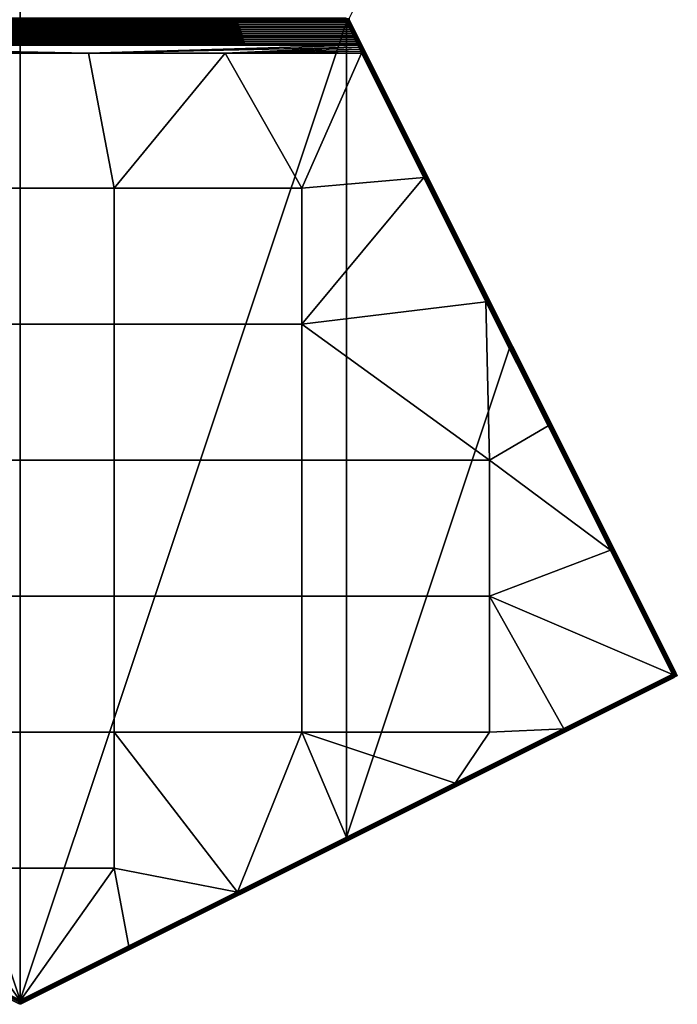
# Model space of a CAD drawing. Header units: millimetres. Extents: x -183 to 183, y -275 to 275.
# Tile 2 of 4: x 0 to 183, y -275 to 0. Entities that reach past the tile are written whole.
import ezdxf

# ---------------------------------------------------------------- set-up
doc = ezdxf.new("R2010")
doc.units = ezdxf.units.MM
doc.header["$MEASUREMENT"] = 0
doc.layers.add('Default', color=7, linetype='Continuous', true_color=0x000000)

msp = doc.modelspace()

# ---------------------------------------------------------------- linework, layer by layer
at = {"layer": 'Default'}
msp.add_lwpolyline([(-183.33, -183.33), (-91.67, 0), (-183.33, 183.33), (0, 275), (183.33, 183.33), (91.67, 0), (183.33, -183.33), (0, -275)], close=True, dxfattribs=at)
at = {"layer": 'Default', "extrusion": (1, 0, 1.73896e-17)}
msp.add_lwpolyline([(-275, 0), (275, 0), (275, 20), (9.53, 49.43, 0.059786), (-9.53, 49.43), (-275, 20)], format="xyb", close=True, dxfattribs=at)

# ---------------------------------------------------------------- meshes
at = {"layer": 'Default'}
mesh = msp.add_polyface(dxfattribs=at)
corners = [(-112.61, -44.22, 45.58), (-78.57, -85.19, 41.04), (-78.57, -47.23, 45.25), (-26.19, -47.23, 45.25), (-19.05, -9.53, 49.43), (-57.15, -9.53, 49.43), (-95.25, -9.53, 49.43), (26.19, -47.23, 45.25), (19.05, -9.53, 49.43), (-90.9, -0.68), (91, -0.89), (-91, -0.89), (-90.8, -0.24), (90.84, -0.46), (-90.84, -0.46), (90.9, -0.68), (-90.78, -0.01), (90.8, -0.23), (90.78, 0.01), (-90.8, 0.23), (90.78, 0.01, 50), (-90.8, 0.23, 50), (-90.78, -0.01, 50), (-92.06, -3.07, 49.94), (92.06, -3.07, 49.94), (-91.8, -2.53, 49.96), (-91.53, -1.99, 49.98), (91.53, -1.99, 49.98), (-91.26, -1.45, 49.99), (-90.84, -0.47, 50), (90.84, -0.46, 50), (-90.8, -0.24, 50), (90.8, -0.23, 50), (-91, -0.91, 49.99), (91, -0.91, 49.99), (-90.9, -0.69, 50), (90.9, -0.69, 50), (-94.19, -7.38, 49.66), (-94.46, -7.92, 49.61), (-19.05, -9.53, 49.43), (-94.99, -8.99, 49.49), (-57.15, -9.53, 49.43), (-94.72, -8.46, 49.55), (-95.25, -9.53, 49.43), (-93.93, -6.84, 49.71), (93.93, -6.84, 49.71), (-93.66, -6.3, 49.75), (93.66, -6.3, 49.75), (-93.39, -5.76, 49.79), (92.86, -4.69, 49.86), (-92.6, -4.15, 49.89), (-92.86, -4.69, 49.86), (19.05, -9.53, 49.43), (-91.16, -0.82, 49.98), (-91.79, -2.05, 49.95), (-91.26, -1.45, 49.99), (-91, -0.91, 49.99), (-91.15, -0.01, 0.07), (-91.2, -0.38, 0.07), (-91.53, -0.3, 0.29), (-91.49, 0, 0.29), (-90.9, -0.68), (-91, -0.89), (-91.16, -0.81, 0.02), (-91.33, -0.73, 0.07), (-90.8, -0.24), (-90.84, -0.46), (-90.78, -0.01), (-90.8, 0.23), (-91.15, -0.01, 49.93), (-91.49, 0, 49.71), (-91.53, -0.3, 49.71), (-91.2, -0.38, 49.93), (-91.49, -0.66, 49.83), (-91.33, -0.74, 49.93), (-90.9, -0.69, 50), (-91.16, -0.82, 49.98), (-91, -0.91, 49.99), (-90.84, -0.47, 50), (-90.8, -0.24, 50), (-90.78, -0.01, 50), (-90.8, 0.23, 50)]
mesh.append_faces([[corners[k] for k in face] for face in [(0, 1, 2, 2), (3, 4, 5, 5), (5, 2, 3, 3), (2, 5, 6, 6), (3, 7, 8, 4), (9, 10, 11, 11), (12, 13, 14, 14), (14, 15, 9, 9), (16, 17, 12, 12), (17, 13, 12, 12), (15, 10, 9, 9), (13, 15, 14, 14), (18, 16, 19, 19), (20, 21, 22, 22), (23, 24, 25, 25), (26, 27, 28, 28), (29, 30, 31, 31), (31, 32, 22, 22), (33, 34, 35, 35), (35, 36, 29, 29), (37, 38, 39, 39), (40, 41, 42, 42), (41, 38, 42, 42), (41, 40, 43, 43), (44, 45, 46, 46), (47, 48, 46, 46), (49, 50, 51, 51), (38, 41, 39, 39), (30, 32, 31, 31), (34, 36, 35, 35), (52, 37, 39, 39), (53, 54, 55, 55), (53, 55, 56, 56), (57, 58, 59, 60), (61, 62, 63, 63), (63, 64, 58, 58), (58, 57, 65, 66), (58, 66, 61, 61), (65, 57, 67, 67), (63, 58, 61, 61), (67, 57, 68, 68), (69, 70, 71, 72), (72, 73, 74, 74), (75, 76, 77, 77), (76, 72, 74, 74), (72, 78, 79, 69), (71, 73, 72, 72), (72, 75, 78, 78), (79, 80, 69, 69), (76, 75, 72, 72), (80, 81, 69, 69)]])
mesh = msp.add_polyface(dxfattribs=at)
corners = [(26.19, -47.23, 45.25), (57.15, -9.53, 49.43), (19.05, -9.53, 49.43), (78.57, -47.23, 45.25), (95.25, -9.53, 49.43), (90.8, -0.23), (-90.78, -0.01), (90.78, 0.01), (90.8, 0.24, 50), (-90.8, 0.23, 50), (90.78, 0.01, 50), (-91.53, -1.99, 49.98), (-91.8, -2.53, 49.96), (91.8, -2.53, 49.96), (-92.06, -3.07, 49.94), (-92.33, -3.61, 49.92), (92.33, -3.61, 49.92), (-91, -0.91, 49.99), (-91.26, -1.45, 49.99), (91.26, -1.45, 49.99), (-92.6, -4.15, 49.89), (92.6, -4.15, 49.89), (-92.86, -4.69, 49.86), (-93.13, -5.22, 49.83), (93.13, -5.22, 49.83), (-93.39, -5.76, 49.79), (93.39, -5.76, 49.79), (-93.93, -6.84, 49.71), (-94.19, -7.38, 49.66), (94.19, -7.38, 49.66), (91.53, -1.99, 49.98), (90.84, -0.46, 50), (-90.84, -0.47, 50), (90.9, -0.69, 50), (92.06, -3.07, 49.94), (92.86, -4.69, 49.86), (91, -0.91, 49.99), (93.66, -6.3, 49.75), (-93.66, -6.3, 49.75), (93.93, -6.84, 49.71), (19.05, -9.53, 49.43), (57.15, -9.53, 49.43), (94.46, -7.92, 49.61), (94.72, -8.46, 49.55), (94.99, -8.99, 49.49), (95.25, -9.53, 49.43), (-90.78, -0.01, 50), (90.8, -0.23, 50), (91.16, -0.82, 49.98), (91, -0.91, 49.99), (91.26, -1.45, 49.99), (91.2, -0.37, 0.07), (91.15, 0.01, 0.07), (91.49, 0, 0.29), (91.53, -0.29, 0.29), (90.8, 0.24), (90.78, 0.01), (90.84, -0.46), (90.8, -0.23), (90.9, -0.68), (91.33, -0.73, 0.07), (91.16, -0.81, 0.02), (91, -0.89), (91.49, -0.65, 0.16), (91.2, -0.38, 49.93), (91.53, -0.3, 49.71), (91.49, 0, 49.71), (91.15, 0.01, 49.93), (90.8, 0.24, 50), (90.78, 0.01, 50), (90.8, -0.23, 50), (90.84, -0.46, 50), (90.9, -0.69, 50), (91.33, -0.74, 49.93), (91.16, -0.82, 49.98), (91, -0.91, 49.99), (91.49, -0.66, 49.83)]
mesh.append_faces([[corners[k] for k in face] for face in [(0, 1, 2, 2), (1, 0, 3, 3), (4, 1, 3, 3), (5, 6, 7, 7), (8, 9, 10, 10), (11, 12, 13, 13), (14, 15, 16, 16), (17, 18, 19, 19), (15, 20, 21, 21), (22, 23, 24, 24), (23, 25, 26, 26), (27, 28, 29, 29), (18, 30, 19, 19), (31, 32, 33, 33), (16, 34, 14, 14), (13, 12, 34, 34), (21, 20, 35, 35), (16, 15, 21, 21), (11, 13, 30, 30), (19, 36, 17, 17), (26, 25, 37, 37), (23, 26, 24, 24), (37, 38, 39, 39), (29, 28, 40, 40), (24, 35, 22, 22), (41, 42, 40, 40), (29, 40, 42, 42), (29, 39, 27, 27), (43, 41, 44, 44), (41, 43, 42, 42), (44, 41, 45, 45), (10, 46, 47, 47), (48, 49, 50, 50), (51, 52, 53, 54), (55, 52, 56, 56), (52, 51, 57, 58), (57, 51, 59, 59), (56, 52, 58, 58), (60, 61, 51, 51), (62, 59, 61, 61), (61, 59, 51, 51), (63, 60, 51, 51), (64, 65, 66, 67), (68, 69, 67, 67), (67, 70, 71, 64), (71, 72, 64, 64), (69, 70, 67, 67), (73, 64, 74, 74), (75, 74, 72, 72), (74, 64, 72, 72), (76, 64, 73, 73)]])
mesh = msp.add_polyface(dxfattribs=at)
corners = [(91.89, -0.45, 48.99), (96.15, -8.97, 48.44), (91.89, -0.45, 25), (92.5, -1.67, 48.97), (93.11, -2.89, 48.93), (93.72, -4.11, 48.87), (93.03, -2.95, 49.37), (93.09, -2.91, 49.15), (92.48, -1.68, 49.19), (92.42, -1.72, 49.41), (92.92, -3.01, 49.56), (92.31, -1.78, 49.6), (92.77, -3.09, 49.73), (92.16, -1.86, 49.77), (92.59, -3.18, 49.84), (91.98, -1.95, 49.88), (92.4, -3.28, 49.91), (91.79, -2.05, 49.95), (93.2, -4.42, 49.79), (93.38, -4.32, 49.67), (93.01, -4.52, 49.85), (91.88, -0.46, 49.18), (92.5, -1.67, 48.97), (91.89, -0.45, 48.99), (93.11, -2.89, 48.93), (91.83, -0.48, 49.36), (91.75, -0.53, 49.54), (91.63, -0.59, 49.7), (91.49, -0.66, 49.83), (91.33, -0.74, 49.93), (91.16, -0.82, 49.98), (91.8, -2.53, 49.96), (92.06, -3.07, 49.94), (91.26, -1.45, 49.99), (91.53, -1.99, 49.98), (92.33, -3.61, 49.92), (92.6, -4.15, 49.89), (92.86, -4.69, 49.86), (91.81, -0.23, 49), (91.78, 0, 1), (91.78, 0, 49), (91.81, 0.23, 49), (91.89, -0.45, 48.99), (91.89, -0.45, 25), (91.81, -0.23, 1), (91.89, -0.45, 1), (91.53, -0.29, 0.29), (91.49, 0, 0.29), (91.71, 0, 0.63), (91.74, -0.24, 0.63), (91.78, 0, 1), (91.81, -0.23, 1), (91.74, -0.52, 0.45), (91.63, -0.58, 0.29), (91.88, -0.45, 0.82), (91.89, -0.45, 1), (91.83, -0.48, 0.63), (91.49, -0.65, 0.16), (91.2, -0.37, 0.07), (91.53, -0.3, 49.71), (91.74, -0.25, 49.37), (91.71, 0, 49.37), (91.49, 0, 49.71), (91.81, -0.23, 49), (91.78, 0, 49), (91.75, -0.53, 49.54), (91.83, -0.48, 49.36), (91.88, -0.46, 49.18), (91.89, -0.45, 48.99), (91.63, -0.59, 49.7), (91.49, -0.66, 49.83), (91.2, -0.38, 49.93)]
mesh.append_faces([[corners[k] for k in face] for face in [(0, 1, 2, 2), (3, 4, 0, 0), (5, 0, 4, 4), (6, 7, 8, 9), (10, 6, 9, 11), (12, 10, 11, 13), (14, 12, 13, 15), (16, 14, 15, 17), (18, 19, 12, 14), (20, 18, 14, 16), (21, 8, 22, 23), (8, 7, 24, 22), (25, 9, 8, 21), (26, 11, 9, 25), (13, 27, 28, 28), (27, 11, 26, 26), (27, 13, 11, 11), (13, 28, 29, 15), (30, 17, 15, 29), (17, 31, 32, 16), (33, 17, 30, 30), (17, 34, 31, 31), (34, 17, 33, 33), (32, 35, 16, 16), (36, 16, 35, 35), (20, 36, 37, 37), (16, 36, 20, 20), (38, 39, 40, 40), (40, 39, 41, 41), (42, 43, 38, 38), (38, 43, 44, 44), (39, 38, 44, 44), (44, 43, 45, 45), (46, 47, 48, 49), (49, 48, 50, 51), (46, 49, 52, 53), (54, 49, 51, 51), (51, 55, 54, 54), (49, 56, 52, 52), (49, 54, 56, 56), (57, 46, 53, 53), (58, 46, 57, 57), (59, 60, 61, 62), (60, 63, 64, 61), (59, 65, 66, 60), (60, 67, 63, 63), (63, 67, 68, 68), (59, 69, 65, 65), (60, 66, 67, 67), (70, 69, 59, 59), (71, 70, 59, 59)]])
mesh = msp.add_polyface(dxfattribs=at)
corners = [(-26.19, -85.19, 41.04), (-26.19, -47.23, 45.25), (-78.57, -47.23, 45.25), (-78.57, -85.19, 41.04), (26.19, -85.19, 41.04), (26.19, -47.23, 45.25), (-130.95, -123.15, 36.83), (-78.57, -123.15, 36.83), (-26.19, -123.15, 36.83), (26.19, -123.15, 36.83), (-78.57, -161.11, 32.63), (-130.95, -161.11, 32.63), (-26.19, -161.11, 32.63), (26.19, -161.11, 32.63), (-78.57, -199.08, 28.42), (-130.95, -199.08, 28.42), (-26.19, -199.08, 28.42), (26.19, -199.08, 28.42), (-112.61, -44.22, 45.58), (-129.95, -78.92, 41.74), (-164.65, -148.3, 34.05), (-147.3, -113.61, 37.89), (-181.99, -183, 30.2), (-151.66, -198.16, 28.52), (-91, -228.38), (-181.99, -182.89), (-136.49, -91.89), (-91, -0.89), (0, -273.88), (91, -0.89), (-137.5, -91.67, 25), (-137.5, -91.67, 13), (-160.42, -137.5, 13), (-160.42, -137.5, 25), (-114.58, -45.83, 25), (-114.58, -45.83, 13), (-114.58, -45.83, 37), (-182.89, -182.44, 1), (-91.89, -0.45, 1), (-139.52, -95.7, 38.82), (-182.89, -182.44, 29.21), (-96.15, -8.97, 48.44), (-91.88, -0.45, 0.82), (-182.87, -182.45, 0.82), (-182.89, -182.44, 1), (-91.89, -0.45, 1), (-91.74, -0.52, 0.45), (-182.74, -182.51, 0.45), (-182.82, -182.47, 0.63), (-91.83, -0.48, 0.63), (-91.49, -0.65, 0.16), (-182.48, -182.64, 0.16), (-182.62, -182.57, 0.29), (-91.63, -0.58, 0.29), (-91.16, -0.81, 0.02), (-182.15, -182.8, 0.02), (-182.32, -182.72, 0.07), (-91.33, -0.73, 0.07), (-136.49, -91.89), (-181.99, -182.89), (-129.95, -78.92, 41.74), (-138.96, -96.09, 39.76), (-147.3, -113.61, 37.89), (-112.61, -44.22, 45.58), (-182.16, -182.91, 30.19), (-164.65, -148.3, 34.05), (-182.33, -182.82, 30.14), (-95.91, -9.18, 49.16), (-139.47, -95.77, 39.2), (-182.49, -182.73, 30.06), (-96.14, -8.99, 48.62), (-139.52, -95.7, 38.82), (-182.89, -182.44, 29.21), (-182.88, -182.46, 29.39), (-182.64, -182.64, 29.93)]
mesh.append_faces([[corners[k] for k in face] for face in [(0, 1, 2, 3), (4, 5, 1, 0), (6, 7, 3, 3), (8, 0, 3, 7), (9, 4, 0, 8), (10, 7, 6, 11), (12, 8, 7, 10), (13, 9, 8, 12), (14, 10, 11, 15), (16, 12, 10, 14), (17, 13, 12, 16), (3, 18, 19, 19), (20, 6, 21, 21), (11, 20, 22, 22), (22, 23, 11, 11), (6, 3, 19, 19), (23, 15, 11, 11), (11, 6, 20, 20), (21, 6, 19, 19), (24, 25, 26, 26), (27, 28, 24, 24), (26, 27, 24, 24), (27, 29, 28, 28), (30, 31, 32, 33), (34, 35, 31, 30), (30, 36, 34, 34), (31, 37, 32, 32), (38, 37, 31, 31), (39, 33, 40, 40), (39, 36, 30, 30), (39, 30, 33, 33), (41, 36, 39, 39), (42, 43, 44, 45), (46, 47, 48, 49), (49, 48, 43, 42), (50, 51, 52, 53), (54, 55, 56, 57), (57, 56, 51, 50), (53, 52, 47, 46), (54, 58, 55, 55), (58, 59, 55, 55), (60, 61, 62, 62), (60, 63, 61, 61), (61, 64, 65, 65), (62, 61, 65, 65), (61, 66, 64, 64), (67, 68, 61, 61), (66, 61, 69, 69), (68, 70, 71, 71), (71, 72, 73, 68), (68, 74, 61, 61)]])
mesh = msp.add_polyface(dxfattribs=at)
corners = [(60.66, -243.66, 23.47), (26.19, -199.08, 28.42), (26.19, -237.04, 24.21), (30.33, -258.83, 21.79), (0, -273.99, 20.11), (78.57, -199.08, 28.42), (91, -228.49, 25.16), (91, -0.89), (91, -228.38), (0, -273.88), (61.11, -244.44, 22.48), (0.45, -274.78, 10.06), (0.45, -274.78, 1), (0.45, -274.78, 19.12), (182.44, -183.78, 1), (0.24, -274.37, 0.16), (182.24, -183.38, 0.16), (182.31, -183.52, 0.29), (0.32, -274.51, 0.29), (0.08, -274.04, 0.02), (182.07, -183.05, 0.02), (182.16, -183.22, 0.07), (0.16, -274.21, 0.07), (91, -228.38), (0, -273.88), (182.37, -183.63, 0.45), (0.37, -274.63, 0.45), (30.33, -258.83, 21.79), (0, -273.99, 20.11), (0.08, -274.14, 20.08), (0.16, -274.29, 20.02), (182.15, -183.3, 30.1), (182.07, -183.15, 30.17), (0.23, -274.44, 19.92), (182.22, -183.44, 30.01), (60.66, -243.66, 23.47), (0.3, -274.56, 19.79), (182.29, -183.56, 29.88), (0.4, -274.73, 19.47), (182.4, -183.73, 29.55), (182.35, -183.66, 29.72), (0.36, -274.66, 19.63), (0.45, -274.78, 19.12), (61.11, -244.44, 22.48), (0.43, -274.77, 19.29), (121.78, -214.11, 25.84), (91, -228.49, 25.16), (0.45, -274.78, 10.06), (0.23, -274.85, 1), (0.45, -274.78, 1), (0, -274.88, 1), (0.23, -274.85, 19.12), (0, -274.88, 19.12), (0.45, -274.78, 19.12), (0, -274.59, 0.29), (0.26, -274.78, 0.64), (0, -274.81, 0.62), (0.37, -274.63, 0.45), (0.32, -274.51, 0.29), (0.24, -274.37, 0.16), (0.16, -274.21, 0.07), (0.42, -274.71, 0.63), (0.44, -274.76, 0.82), (0.23, -274.85, 1), (0.45, -274.78, 1), (0, -274.88, 1), (0.26, -274.79, 19.45), (0, -274.63, 19.78), (0, -274.82, 19.47), (0.23, -274.85, 19.12), (0.45, -274.78, 19.12), (0.43, -274.77, 19.29), (0.4, -274.73, 19.47), (0, -274.88, 19.12), (0.36, -274.66, 19.63), (0.23, -274.44, 19.92), (0.3, -274.56, 19.79), (-0.16, -274.29, 20.02), (0.16, -274.29, 20.02), (0.08, -274.14, 20.08)]
mesh.append_faces([[corners[k] for k in face] for face in [(0, 1, 2, 2), (2, 3, 0, 0), (3, 2, 4, 4), (5, 1, 0, 0), (6, 5, 0, 0), (7, 8, 9, 9), (10, 11, 12, 12), (11, 10, 13, 13), (14, 10, 12, 12), (15, 16, 17, 18), (19, 20, 21, 22), (23, 19, 24, 24), (22, 21, 16, 15), (18, 17, 25, 26), (27, 28, 29, 29), (30, 31, 32, 29), (33, 34, 31, 30), (27, 29, 35, 35), (36, 37, 34, 33), (38, 39, 40, 41), (42, 43, 44, 44), (44, 43, 45, 45), (41, 40, 37, 36), (46, 35, 29, 29), (47, 48, 49, 49), (50, 48, 51, 52), (51, 47, 53, 53), (48, 47, 51, 51), (54, 55, 56, 56), (57, 55, 58, 58), (59, 58, 54, 54), (59, 54, 60, 60), (54, 58, 55, 55), (55, 61, 62, 62), (63, 62, 64, 64), (56, 63, 65, 65), (62, 63, 55, 55), (63, 56, 55, 55), (55, 57, 61, 61), (66, 67, 68, 68), (69, 70, 71, 71), (66, 71, 72, 72), (66, 68, 69, 69), (73, 69, 68, 68), (74, 66, 72, 72), (71, 66, 69, 69), (75, 67, 76, 76), (66, 74, 76, 76), (77, 78, 79, 79), (75, 78, 67, 67), (76, 67, 66, 66)]])
mesh = msp.add_polyface(dxfattribs=at)
corners = [(78.57, -85.19, 41.04), (78.57, -47.23, 45.25), (26.19, -47.23, 45.25), (26.19, -85.19, 41.04), (78.57, -123.15, 36.83), (26.19, -123.15, 36.83), (78.57, -161.11, 32.63), (26.19, -161.11, 32.63), (130.95, -161.11, 32.63), (130.95, -123.15, 36.83), (78.57, -199.08, 28.42), (26.19, -199.08, 28.42), (130.95, -199.08, 28.42), (112.61, -44.22, 45.58), (129.95, -78.92, 41.74), (164.65, -148.3, 34.05), (147.3, -113.61, 37.89), (181.99, -183, 30.2), (151.66, -198.16, 28.52), (91, -0.89), (136.49, -91.89), (91, -228.38), (181.99, -182.89), (137.5, -91.67, 25), (137.5, -91.67, 13), (114.58, -45.83, 13), (114.58, -45.83, 25), (137.5, -91.67, 37), (114.58, -45.83, 37), (160.42, -137.5, 25), (160.42, -137.5, 13), (137.39, -91.44, 1), (122.22, -61.11, 1), (152.55, -121.78, 1), (167.72, -152.11, 1), (182.89, -182.44, 29.21), (96.15, -8.97, 48.44), (182.82, -182.47, 0.63), (91.83, -0.48, 0.63), (91.88, -0.45, 0.82), (182.87, -182.45, 0.82), (182.74, -182.51, 0.45), (91.74, -0.52, 0.45), (167.72, -152.11, 1), (152.55, -121.78, 1), (182.62, -182.57, 0.29), (91.63, -0.58, 0.29), (182.32, -182.72, 0.07), (91.33, -0.73, 0.07), (91.49, -0.65, 0.16), (182.48, -182.64, 0.16), (182.15, -182.8, 0.02), (91.16, -0.81, 0.02), (136.49, -91.89), (137.39, -91.44, 1), (122.22, -61.11, 1), (147.3, -113.61, 37.89), (164.65, -148.3, 34.05), (182.16, -182.91, 30.19), (95.34, -9.49, 49.43), (112.61, -44.22, 45.58), (129.95, -78.92, 41.74), (95.43, -9.45, 49.42), (182.33, -182.82, 30.14), (95.51, -9.4, 49.4), (182.49, -182.73, 30.06), (182.64, -182.64, 29.93), (95.84, -9.22, 49.23), (95.68, -9.31, 49.34), (182.76, -182.57, 29.76), (182.84, -182.51, 29.58), (96.07, -9.07, 48.91), (182.88, -182.46, 29.39), (182.89, -182.44, 29.21), (96.15, -8.98, 48.53), (96.13, -9.01, 48.72), (95.97, -9.14, 49.08), (96.14, -8.99, 48.62)]
mesh.append_faces([[corners[k] for k in face] for face in [(0, 1, 2, 3), (4, 0, 3, 5), (6, 4, 5, 7), (8, 9, 4, 6), (10, 6, 7, 11), (12, 8, 6, 10), (1, 0, 13, 13), (14, 13, 0, 0), (9, 0, 4, 4), (15, 9, 8, 8), (14, 9, 16, 16), (15, 16, 9, 9), (8, 17, 15, 15), (8, 18, 17, 17), (0, 9, 14, 14), (19, 20, 21, 21), (21, 20, 22, 22), (23, 24, 25, 26), (27, 23, 26, 28), (29, 30, 24, 23), (24, 31, 32, 32), (33, 31, 24, 24), (30, 33, 24, 24), (34, 33, 30, 30), (29, 23, 27, 27), (27, 35, 29, 29), (36, 35, 27, 27), (32, 25, 24, 24), (37, 38, 39, 40), (41, 42, 38, 37), (43, 40, 44, 44), (45, 46, 42, 41), (47, 48, 49, 50), (51, 52, 48, 47), (51, 53, 52, 52), (50, 49, 46, 45), (54, 44, 40, 40), (39, 55, 54, 54), (54, 40, 39, 39), (56, 57, 58, 58), (59, 60, 61, 61), (58, 61, 56, 56), (62, 61, 58, 58), (58, 63, 64, 64), (65, 66, 67, 67), (68, 63, 65, 65), (69, 70, 71, 71), (72, 73, 74, 74), (75, 70, 72, 72), (76, 66, 69, 69), (77, 75, 72, 72)]])
mesh = msp.add_polyface(dxfattribs=at)
corners = [(112.61, -44.22, 45.58), (95.26, -9.53, 49.43), (95.26, -9.53, 49.43), (95.26, -9.53, 49.43), (95.26, -9.53, 49.43), (95.26, -9.53, 49.43), (95.26, -9.53, 49.43), (95.26, -9.53, 49.43), (95.26, -9.53, 49.43), (95.26, -9.53, 49.43), (95.25, -9.53, 49.43), (78.57, -47.23, 45.25), (114.58, -45.83, 37), (91.89, -0.45, 25), (96.15, -8.97, 48.44), (91.89, -0.45, 1), (114.58, -45.83, 13), (114.58, -45.83, 25), (122.22, -61.11, 1), (107.06, -30.78, 1), (137.5, -91.67, 37), (91.88, -0.45, 0.82), (107.06, -30.78, 1), (122.22, -61.11, 1), (91.16, -0.81, 0.02), (136.49, -91.89), (91, -0.89), (95.03, -8.11, 49.49), (95.6, -9.36, 49.37), (95.68, -9.31, 49.34), (95.76, -9.26, 49.29), (95.84, -9.22, 49.23), (95.21, -8.01, 49.38), (95.91, -9.18, 49.16), (95.26, -9.53, 49.43), (95.26, -9.53, 49.43), (94.99, -8.99, 49.49), (95.34, -9.49, 49.43), (94.84, -8.21, 49.55), (95.26, -9.53, 49.43), (95.25, -9.53, 49.43), (95.26, -9.53, 49.43), (95.26, -9.53, 49.43), (95.43, -9.45, 49.42), (95.26, -9.53, 49.43), (95.26, -9.53, 49.43), (95.26, -9.53, 49.43), (95.26, -9.53, 49.43), (95.51, -9.4, 49.4), (112.61, -44.22, 45.58), (95.34, -9.49, 49.43), (95.26, -9.53, 49.43), (129.95, -78.92, 41.74), (95.43, -9.45, 49.42), (182.33, -182.82, 30.14), (95.6, -9.36, 49.37), (95.51, -9.4, 49.4), (182.16, -182.91, 30.19), (182.49, -182.73, 30.06), (95.76, -9.26, 49.29), (95.68, -9.31, 49.34), (182.64, -182.64, 29.93), (95.91, -9.18, 49.16), (95.84, -9.22, 49.23), (182.76, -182.57, 29.76), (96.02, -9.1, 49), (95.97, -9.14, 49.08), (182.84, -182.51, 29.58), (96.1, -9.04, 48.81), (96.07, -9.07, 48.91), (96.14, -8.99, 48.62), (182.88, -182.46, 29.39), (96.15, -8.98, 48.53), (182.89, -182.44, 29.21), (96.15, -8.97, 48.44), (96.13, -9.01, 48.72)]
mesh.append_faces([[corners[k] for k in face] for face in [(0, 1, 2, 2), (0, 3, 4, 4), (0, 2, 3, 3), (0, 5, 6, 6), (0, 7, 8, 8), (0, 6, 7, 7), (8, 1, 0, 0), (0, 9, 10, 10), (11, 0, 10, 10), (4, 9, 0, 0), (12, 13, 14, 14), (15, 13, 16, 16), (13, 17, 16, 16), (18, 19, 16, 16), (19, 15, 16, 16), (17, 13, 12, 12), (14, 20, 12, 12), (21, 22, 23, 23), (24, 25, 26, 26), (27, 28, 29, 29), (27, 29, 30, 30), (31, 32, 30, 30), (32, 31, 33, 33), (34, 35, 36, 36), (37, 38, 36, 36), (34, 36, 39, 39), (39, 36, 40, 40), (41, 42, 36, 36), (37, 36, 42, 42), (43, 38, 37, 37), (36, 44, 41, 41), (35, 45, 36, 36), (36, 46, 47, 47), (46, 36, 45, 45), (47, 44, 36, 36), (48, 38, 43, 43), (49, 50, 51, 51), (50, 52, 53, 53), (54, 55, 56, 56), (57, 56, 53, 53), (58, 59, 60, 60), (61, 62, 63, 63), (58, 63, 59, 59), (54, 60, 55, 55), (64, 65, 66, 66), (67, 68, 69, 69), (64, 69, 65, 65), (70, 71, 72, 72), (72, 73, 74, 74), (68, 67, 75, 75), (61, 66, 62, 62)]])
mesh = msp.add_polyface(dxfattribs=at)
corners = [(94.94, -6.54, 48.69), (91.89, -0.45, 48.99), (94.33, -5.32, 48.79), (93.72, -4.11, 48.87), (95.54, -7.76, 48.57), (96.15, -8.97, 48.44), (107.06, -30.78, 1), (91.88, -0.45, 0.82), (91.89, -0.45, 1), (93.64, -4.17, 49.31), (93.7, -4.13, 49.09), (93.09, -2.91, 49.15), (93.03, -2.95, 49.37), (93.53, -4.24, 49.51), (92.92, -3.01, 49.56), (93.38, -4.32, 49.67), (92.77, -3.09, 49.73), (94.25, -5.4, 49.23), (94.31, -5.35, 49.01), (94.14, -5.46, 49.43), (93.99, -5.55, 49.59), (93.81, -5.65, 49.71), (93.2, -4.42, 49.79), (93.62, -5.75, 49.77), (93.01, -4.52, 49.85), (94.86, -6.62, 49.13), (94.92, -6.57, 48.91), (94.75, -6.69, 49.33), (94.6, -6.78, 49.49), (94.42, -6.88, 49.61), (94.23, -6.98, 49.67), (95.47, -7.84, 49.02), (95.53, -7.79, 48.8), (95.36, -7.91, 49.21), (95.21, -8.01, 49.38), (95.03, -8.11, 49.49), (94.84, -8.21, 49.55), (93.72, -4.11, 48.87), (93.11, -2.89, 48.93), (94.33, -5.32, 48.79), (94.94, -6.54, 48.69), (95.54, -7.76, 48.57), (93.13, -5.22, 49.83), (93.39, -5.76, 49.79), (92.86, -4.69, 49.86), (93.66, -6.3, 49.75), (93.93, -6.84, 49.71), (96.1, -9.04, 48.81), (95.91, -9.18, 49.16), (96.02, -9.1, 49), (95.76, -9.26, 49.29), (95.51, -9.4, 49.4), (95.6, -9.36, 49.37), (96.15, -8.98, 48.53), (96.13, -9.01, 48.72), (96.14, -8.99, 48.62), (96.15, -8.97, 48.44), (95.97, -9.14, 49.08), (96.07, -9.07, 48.91), (94.19, -7.38, 49.66), (94.46, -7.92, 49.61), (94.72, -8.46, 49.55), (94.99, -8.99, 49.49)]
mesh.append_faces([[corners[k] for k in face] for face in [(0, 1, 2, 2), (2, 1, 3, 3), (4, 1, 0, 0), (4, 5, 1, 1), (6, 7, 8, 8), (9, 10, 11, 12), (13, 9, 12, 14), (15, 13, 14, 16), (17, 18, 10, 9), (19, 17, 9, 13), (20, 19, 13, 15), (21, 20, 15, 22), (23, 21, 22, 24), (25, 26, 18, 17), (27, 25, 17, 19), (28, 27, 19, 20), (29, 28, 20, 21), (30, 29, 21, 23), (31, 32, 26, 25), (33, 31, 25, 27), (34, 33, 27, 28), (35, 34, 28, 29), (36, 35, 29, 30), (11, 10, 37, 38), (39, 37, 10, 18), (40, 39, 18, 26), (26, 32, 41, 40), (24, 42, 43, 23), (24, 44, 42, 42), (23, 43, 45, 45), (45, 46, 30, 30), (23, 45, 30, 30), (32, 31, 47, 47), (33, 34, 48, 48), (49, 31, 33, 33), (50, 34, 35, 35), (51, 52, 35, 35), (53, 41, 32, 32), (54, 32, 47, 47), (55, 53, 32, 32), (32, 54, 55, 55), (56, 41, 53, 53), (33, 57, 49, 49), (31, 49, 58, 58), (57, 33, 48, 48), (31, 58, 47, 47), (30, 59, 60, 36), (36, 61, 62, 62), (61, 36, 60, 60), (46, 59, 30, 30), (36, 51, 35, 35)]])
mesh = msp.add_polyface(dxfattribs=at)
corners = [(182.89, -182.44, 1), (167.72, -152.11, 1), (182.89, -182.44, 15.1), (160.42, -137.5, 25), (182.89, -182.44, 29.21), (160.42, -137.5, 13), (167.72, -152.11, 1), (182.89, -182.44, 1), (182.87, -182.45, 0.82), (181.99, -182.89), (136.49, -91.89), (182.15, -182.8, 0.02), (164.65, -148.3, 34.05), (181.99, -183, 30.2), (182.16, -182.91, 30.19), (182.99, -182.8, 1), (182.95, -182.61, 1), (182.95, -182.61, 29.21), (182.99, -182.8, 29.21), (182.94, -183.2, 1), (182.99, -183, 1), (182.99, -183, 29.21), (182.94, -183.2, 29.21), (182.89, -182.44, 15.1), (182.89, -182.44, 1), (182.89, -182.44, 29.21), (182.69, -182.76, 0.3), (182.91, -182.76, 0.63), (182.88, -183.19, 0.65), (182.66, -183.19, 0.32), (182.33, -183.15, 0.1), (182.99, -183, 1), (182.94, -183.2, 1), (182.24, -183.38, 0.16), (182.16, -183.22, 0.07), (182.99, -182.8, 1), (182.87, -182.45, 0.82), (182.95, -182.61, 1), (182.89, -182.44, 1), (182.74, -182.51, 0.45), (182.82, -182.47, 0.63), (182.07, -183.05, 0.02), (182.15, -182.8, 0.02), (182.32, -182.72, 0.07), (181.99, -182.89), (182.48, -182.64, 0.16), (182.62, -182.57, 0.29), (182.91, -182.76, 29.57), (182.7, -182.76, 29.91), (182.66, -183.19, 29.88), (182.88, -183.19, 29.55), (182.33, -182.82, 30.14), (182.15, -183.3, 30.1), (182.07, -183.15, 30.17), (182.86, -183.39, 29.21), (182.94, -183.2, 29.21), (182.16, -182.91, 30.19), (182.49, -182.73, 30.06), (182.64, -182.64, 29.93), (182.76, -182.57, 29.76), (182.99, -183, 29.21), (182.99, -182.8, 29.21), (182.95, -182.61, 29.21), (182.88, -182.46, 29.39), (182.89, -182.44, 29.21), (182.84, -182.51, 29.58), (181.99, -183, 30.2)]
mesh.append_faces([[corners[k] for k in face] for face in [(0, 1, 2, 2), (3, 4, 2, 5), (1, 5, 2, 2), (6, 7, 8, 8), (9, 10, 11, 11), (12, 13, 14, 14), (15, 16, 17, 18), (19, 20, 21, 22), (20, 15, 18, 21), (23, 16, 24, 24), (17, 23, 25, 25), (23, 17, 16, 16), (26, 27, 28, 29), (30, 26, 29, 29), (28, 31, 32, 32), (33, 34, 30, 30), (27, 35, 31, 31), (36, 37, 27, 27), (35, 27, 37, 37), (37, 36, 38, 38), (27, 39, 40, 40), (27, 40, 36, 36), (26, 39, 27, 27), (41, 42, 30, 30), (43, 30, 42, 42), (42, 41, 44, 44), (34, 41, 30, 30), (45, 46, 26, 26), (39, 26, 46, 46), (45, 30, 43, 43), (26, 30, 45, 45), (31, 28, 27, 27), (47, 48, 49, 50), (51, 52, 49, 49), (51, 53, 52, 52), (54, 55, 50, 50), (51, 56, 53, 53), (49, 57, 51, 51), (48, 58, 57, 57), (47, 59, 48, 48), (58, 48, 59, 59), (57, 49, 48, 48), (60, 47, 50, 50), (47, 60, 61, 61), (61, 62, 47, 47), (55, 60, 50, 50), (47, 62, 63, 63), (63, 62, 64, 64), (65, 47, 63, 63), (47, 65, 59, 59), (66, 53, 56, 56)]])
mesh = msp.add_polyface(dxfattribs=at)
corners = [(151.66, -198.16, 28.52), (130.95, -161.11, 32.63), (130.95, -199.08, 28.42), (121.33, -213.33, 26.84), (78.57, -199.08, 28.42), (91, -228.49, 25.16), (121.78, -214.11, 25.84), (182.44, -183.78, 1), (182.44, -183.78, 15.1), (182.44, -183.78, 29.21), (61.11, -244.44, 22.48), (0.44, -274.76, 0.82), (182.43, -183.77, 0.82), (182.44, -183.78, 1), (0.45, -274.78, 1), (0.37, -274.63, 0.45), (182.37, -183.63, 0.45), (182.41, -183.72, 0.63), (0.42, -274.71, 0.63), (0.08, -274.04, 0.02), (91, -228.38), (182.07, -183.05, 0.02), (181.99, -182.89), (0.43, -274.77, 19.29), (182.42, -183.77, 29.38), (182.4, -183.73, 29.55), (0.4, -274.73, 19.47), (182.07, -183.15, 30.17), (121.33, -213.33, 26.84), (91, -228.49, 25.16), (151.66, -198.16, 28.52), (181.99, -183, 30.2), (121.78, -214.11, 25.84), (182.44, -183.78, 29.21), (0.08, -274.14, 20.08), (182.86, -183.39, 1), (182.94, -183.2, 1), (182.94, -183.2, 29.21), (182.86, -183.39, 29.21), (182.59, -183.68, 1), (182.74, -183.55, 1), (182.74, -183.55, 29.21), (182.59, -183.68, 29.21), (182.44, -183.78, 1), (182.44, -183.78, 15.1), (182.44, -183.78, 29.21), (182.66, -183.19, 0.32), (182.88, -183.19, 0.65), (182.7, -183.55, 0.78), (182.48, -183.57, 0.46), (182.44, -183.78, 1), (182.43, -183.77, 0.82), (182.59, -183.68, 1), (182.74, -183.55, 1), (182.94, -183.2, 1), (182.86, -183.39, 1), (182.41, -183.72, 0.63), (182.31, -183.52, 0.29), (182.37, -183.63, 0.45), (182.24, -183.38, 0.16), (182.33, -183.15, 0.1), (182.88, -183.19, 29.55), (182.66, -183.19, 29.88), (182.48, -183.57, 29.75), (182.7, -183.55, 29.42), (182.29, -183.56, 29.88), (182.35, -183.66, 29.72), (182.4, -183.73, 29.55), (182.22, -183.44, 30.01), (182.15, -183.3, 30.1), (182.42, -183.77, 29.38), (182.59, -183.68, 29.21), (182.44, -183.78, 29.21), (182.86, -183.39, 29.21), (182.74, -183.55, 29.21)]
mesh.append_faces([[corners[k] for k in face] for face in [(0, 1, 2, 2), (3, 2, 4, 4), (4, 5, 3, 3), (0, 2, 3, 3), (6, 7, 8, 8), (8, 9, 6, 6), (6, 10, 7, 7), (11, 12, 13, 14), (15, 16, 17, 18), (18, 17, 12, 11), (19, 20, 21, 21), (20, 22, 21, 21), (23, 24, 25, 26), (27, 28, 29, 29), (27, 30, 28, 28), (30, 27, 31, 31), (32, 33, 24, 24), (23, 32, 24, 24), (29, 34, 27, 27), (35, 36, 37, 38), (39, 40, 41, 42), (43, 39, 44, 44), (39, 42, 45, 44), (40, 35, 38, 41), (46, 47, 48, 49), (50, 51, 52, 52), (53, 52, 48, 48), (47, 54, 55, 55), (55, 48, 47, 47), (53, 48, 55, 55), (48, 52, 51, 51), (56, 48, 51, 51), (57, 49, 58, 58), (56, 58, 49, 49), (48, 56, 49, 49), (59, 46, 57, 57), (49, 57, 46, 46), (60, 46, 59, 59), (61, 62, 63, 64), (63, 65, 66, 66), (62, 65, 63, 63), (67, 63, 66, 66), (65, 62, 68, 68), (69, 68, 62, 62), (64, 70, 71, 71), (70, 72, 71, 71), (64, 67, 70, 70), (73, 64, 74, 74), (71, 74, 64, 64), (64, 63, 67, 67), (61, 64, 73, 73)]])
mesh = msp.add_polyface(dxfattribs=at)
corners = [(26.19, -237.04, 24.21), (26.19, -199.08, 28.42), (-26.19, -199.08, 28.42), (-26.19, -237.04, 24.21), (-78.57, -199.08, 28.42), (-91, -228.49, 25.16), (-60.66, -243.66, 23.47), (-30.33, -258.83, 21.79), (0, -273.99, 20.11), (-0.45, -274.78, 19.12), (-61.11, -244.44, 22.48), (-0.45, -274.78, 1), (-182.44, -183.78, 1), (-182.07, -183.05, 0.02), (-0.08, -274.04, 0.02), (-0.16, -274.21, 0.07), (-182.16, -183.22, 0.07), (-91, -228.38), (0, -273.88), (-182.15, -183.3, 30.1), (-0.16, -274.29, 20.02), (-0.08, -274.14, 20.08), (-182.07, -183.15, 30.17), (-182.22, -183.44, 30.01), (-0.23, -274.44, 19.92), (-60.66, -243.66, 23.47), (-91, -228.49, 25.16), (-30.33, -258.83, 21.79), (0, -273.99, 20.11), (-61.11, -244.44, 22.48), (-0.45, -274.78, 19.12), (-0.43, -274.77, 19.29), (-182.42, -183.77, 29.38), (-0.23, -274.85, 1), (0, -274.88, 1), (0, -274.88, 19.12), (-0.23, -274.85, 19.12), (-0.45, -274.78, 1), (-0.45, -274.78, 19.12), (-0.26, -274.78, 0.64), (0, -274.59, 0.29), (0, -274.81, 0.62), (-0.16, -274.21, 0.07), (0.16, -274.21, 0.07), (0.08, -274.04, 0.02), (-0.08, -274.04, 0.02), (-0.24, -274.37, 0.16), (-0.32, -274.51, 0.29), (-0.37, -274.63, 0.45), (-0.23, -274.85, 1), (-0.44, -274.76, 0.82), (0, -274.88, 1), (-0.45, -274.78, 1), (-0.42, -274.71, 0.63), (0, -273.88), (0, -274.63, 19.78), (-0.26, -274.79, 19.45), (0, -274.82, 19.47), (0.16, -274.29, 20.02), (-0.16, -274.29, 20.02), (-0.23, -274.85, 19.12), (-0.43, -274.77, 19.29), (-0.3, -274.56, 19.79), (-0.4, -274.73, 19.47), (-0.45, -274.78, 19.12), (-0.36, -274.66, 19.63), (0.08, -274.14, 20.08), (0, -273.99, 20.11), (-0.08, -274.14, 20.08), (-0.23, -274.44, 19.92), (0, -274.88, 19.12)]
mesh.append_faces([[corners[k] for k in face] for face in [(0, 1, 2, 3), (4, 5, 6, 6), (2, 4, 6, 6), (3, 2, 6, 6), (3, 7, 8, 8), (3, 6, 7, 7), (8, 0, 3, 3), (9, 10, 11, 11), (12, 11, 10, 10), (13, 14, 15, 16), (13, 17, 14, 14), (17, 18, 14, 14), (19, 20, 21, 22), (23, 24, 20, 19), (21, 25, 26, 26), (21, 27, 25, 25), (27, 21, 28, 28), (29, 30, 31, 31), (32, 29, 31, 31), (26, 22, 21, 21), (33, 34, 35, 36), (37, 33, 36, 38), (39, 40, 41, 41), (42, 43, 40, 40), (44, 43, 42, 42), (44, 42, 45, 45), (46, 42, 40, 40), (40, 39, 47, 47), (46, 40, 47, 47), (48, 47, 39, 39), (49, 39, 41, 41), (50, 39, 49, 49), (51, 49, 41, 41), (49, 52, 50, 50), (39, 50, 53, 53), (39, 53, 48, 48), (54, 44, 45, 45), (55, 56, 57, 57), (55, 58, 59, 59), (57, 56, 60, 60), (61, 60, 56, 56), (56, 55, 62, 62), (56, 63, 61, 61), (60, 61, 64, 64), (65, 63, 56, 56), (66, 67, 68, 68), (66, 68, 59, 59), (69, 55, 59, 59), (55, 69, 62, 62), (62, 65, 56, 56), (60, 70, 57, 57)]])

doc.saveas('drawing.dxf')
